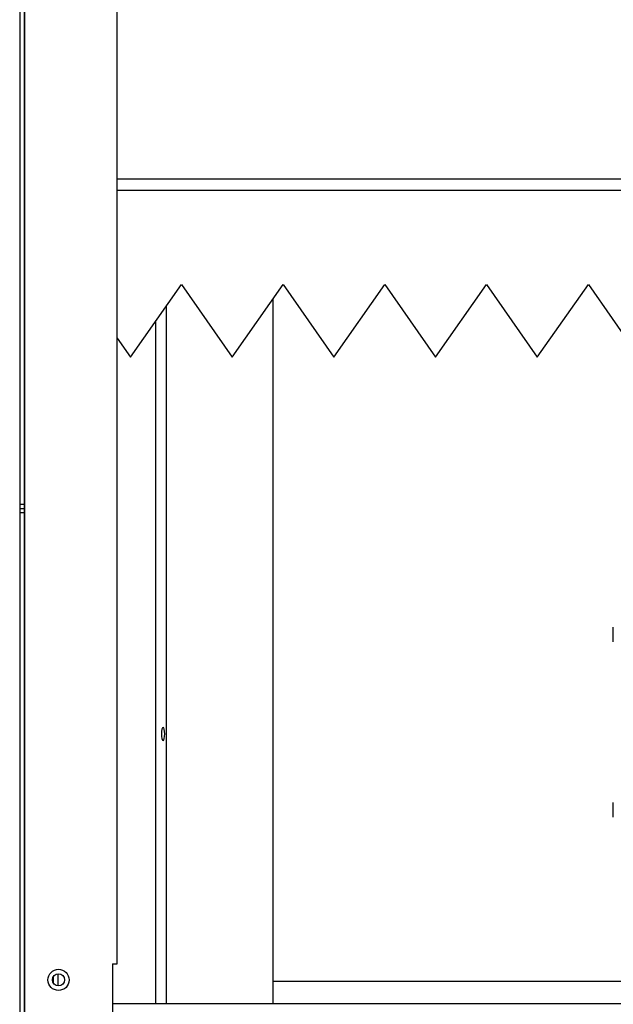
# Model space of a CAD drawing. Header units: inches. Extents: x -15.4 to 39.6, y -30.8 to 39.2.
# Tile 3 of 7: x -15.1 to -7.1, y -6.7 to 6.6. Entities that reach past the tile are written whole.
import ezdxf

# ---------------------------------------------------------------- set-up
doc = ezdxf.new("R2010")
doc.units = ezdxf.units.IN
doc.header["$MEASUREMENT"] = 0

msp = doc.modelspace()

# ---------------------------------------------------------------- linework, layer by layer
at = {"color": 7, "linetype": 'Continuous', "lineweight": 25}
for p, q in [((-15, -24.394), (-15, 35.579)), ((-15.063, 24), (-15.063, -24)), ((-14.992, -7.949), (-14.992, 13.547)), ((-13.748, -6.138), (-13.748, 13.626)), ((-13.748, 4.444), (-6.906, 4.444)), ((-6.441, 4.287), (-13.748, 4.287)), ((-13.57, 2.037), (-12.882, 3.02)), ((-12.882, 3.02), (-12.197, 2.037)), ((-12.197, 2.037), (-11.509, 3.02)), ((-11.509, 3.02), (-10.825, 2.037)), ((-10.825, 2.037), (-10.137, 3.02)), ((-10.137, 3.02), (-9.452, 2.037)), ((-9.452, 2.037), (-8.764, 3.02)), ((-8.764, 3.02), (-8.08, 2.037)), ((-8.08, 2.037), (-7.391, 3.02)), ((-7.391, 3.02), (-6.707, 2.037)), ((-11.642, -6.677), (-11.642, 2.831)), ((-13.08, -6.677), (-13.08, 2.737)), ((-13.224, -6.677), (-13.224, 2.532)), ((-13.748, 2.293), (-13.57, 2.037)), ((-15.063, 0.059), (-15, 0.059)), ((-15.063, 0), (-15, 0)), ((-15, -0.059), (-15.063, -0.059)), ((-7.054, -1.8), (-7.054, -1.602)), ((-7.054, -4.162), (-7.054, -3.964)), ((-13.811, -6.138), (-13.748, -6.138)), ((-13.811, -6.138), (-13.811, -7.949)), ((-14.606, -6.401), (-14.606, -6.308)), ((-14.543, -6.436), (-14.543, -6.273)), ((-11.642, -6.371), (-4.692, -6.371)), ((13.906, -6.677), (-13.811, -6.677))]:
    msp.add_line(p, q, dxfattribs=at)
at = {"color": 7, "linetype": 'Continuous', "lineweight": 25, "flags": 128}
for points in [[(-13.106, -3.039), (-13.107, -3.005), (-13.112, -2.977), (-13.12, -2.958), (-13.128, -2.951), (-13.137, -2.958), (-13.145, -2.977), (-13.15, -3.005), (-13.151, -3.039), (-13.15, -3.073), (-13.145, -3.102), (-13.137, -3.121), (-13.128, -3.128), (-13.12, -3.121), (-13.112, -3.102), (-13.107, -3.073), (-13.106, -3.039)], [(-13.151, -3.031), (-13.151, -3.039), (-13.151, -3.048)]]:
    msp.add_lwpolyline(points, dxfattribs=at)
at = {"color": 7, "linetype": 'Continuous', "lineweight": 25}
for radius in [0.143, 0.0814]:
    msp.add_circle((-14.539, -6.354), radius, dxfattribs=at)

doc.saveas('drawing.dxf')
